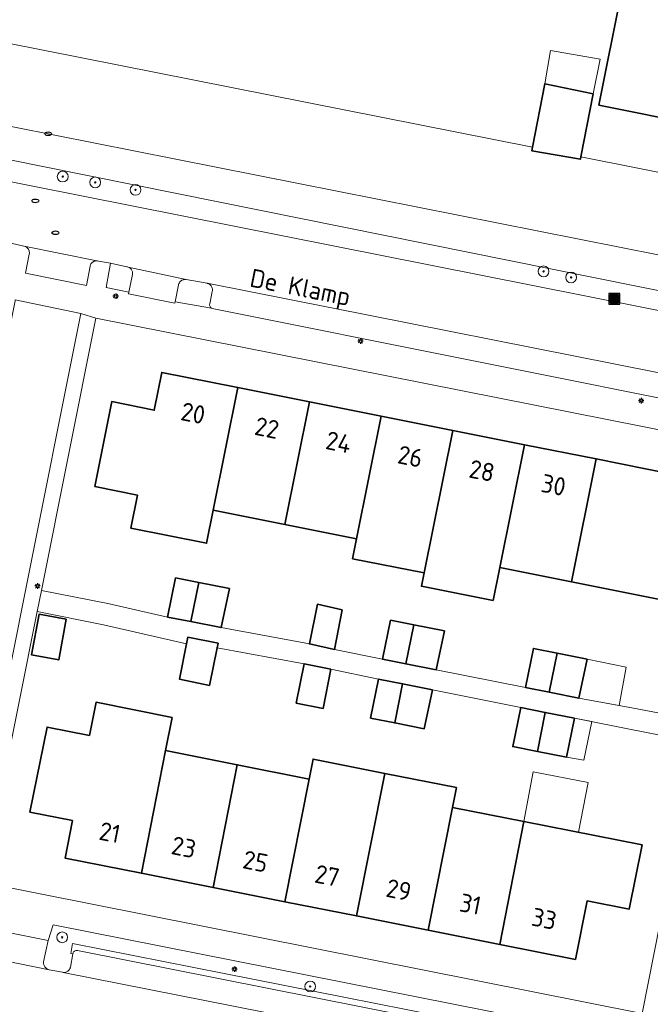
# Model space of a CAD drawing. Header units: metres. Extents: x 152610 to 160096, y 456114 to 462495.
# Tile 136 of 256: x 156680 to 156726, y 459096 to 459169. Entities that reach past the tile are written whole.
import ezdxf
from ezdxf.enums import TextEntityAlignment as Align

# ---------------------------------------------------------------- set-up
doc = ezdxf.new("R2010")
doc.units = ezdxf.units.M
doc.header["$LTSCALE"] = 0.5
doc.layers.get('0').update_dxf_attribs({"linetype": 'CONTINUOUS'})
for name, color, linetype, lineweight in [('B-PV-GK-BESCHOEIING-G', 251, 'GK-BESCHOEIING-SO', 18), ('B-PV-GR-BEPLANTING_CULTUUR_BODEMBEDEKKER-GV', 251, 'CONTINUOUS', 18), ('B-PV-GR-BOOM-S', 251, 'CONTINUOUS', 25), ('B-PV-IE-MEUBILAIR-S', 251, 'CONTINUOUS', 25), ('B-PV-IE-MEUBILAIR_WEGMEUBILAIR_AFVALBAK-S', 251, 'CONTINUOUS', 25), ('B-PV-OG-BEBOUWING-GV', 6, 'CONTINUOUS', 35), ('B-PV-OG-BEBOUWING-T18', 1, 'CONTINUOUS', 18), ('B-PV-OG-BEBOUWING_OVERBOUWING-GV', 251, 'CONTINUOUS', 18), ('B-PV-OG-BEBOUWING_SCHUUR-GV', 251, 'CONTINUOUS', 18), ('B-PV-OG-TERREIN_BEGROEID-GV', 251, 'CONTINUOUS', 18), ('B-PV-OG-TOPOGRAFIE-T18', 1, 'CONTINUOUS', 18), ('B-PV-OG-WATER_SLOOT-GV', 251, 'CONTINUOUS', 18), ('B-PV-VH-OPENVERHARDING_BETONSTRAATSTEEN-GV', 251, 'CONTINUOUS', 18), ('B-PV-VH-OPENVERHARDING_TEGEL-GV', 251, 'CONTINUOUS', 18)]:
    doc.layers.add(name, color=color, linetype=linetype, lineweight=lineweight)
doc.styles.add('NLCS-ISO', font='NLCS-ISO.ttf')
doc.styles.add('NLCS-ISO-M750-T18', font='NLCS-ISO.ttf', dxfattribs={"height": 1.35})
doc.linetypes.add('GK-BESCHOEIING-SO', pattern='A,18,-3,[1,NLCS.SHX,S=0.6,R=0,X=0,Y=0],-3', length=24)

# ---------------------------------------------------------------- blocks, each defined once
blk = doc.blocks.new('SIE-WEG_AFVALBAK-SO')
h = blk.add_hatch(color=256)
h.dxf.hatch_style = 1
h.paths.add_polyline_path([(-1.5, -1.5), (1.5, -1.5), (1.5, 1.5), (-1.5, 1.5)])
for points in [[(-2, -2), (2, -2), (2, 2), (-2, 2)], [(-1.5, -1.5), (1.5, -1.5), (1.5, 1.5), (-1.5, 1.5)]]:
    blk.add_lwpolyline(points, close=True)
blk = doc.blocks.new('SIE-MEUBILAIR_PAAL_LICHTMAST-SO')
for points in [[(-0.62, 0), (-1, 0)], [(-0.71, 0.71), (-0.44, 0.44)], [(0, 1), (0, 0.62)], [(0.44, 0.44), (0.71, 0.71)], [(1, 0), (0.62, 0)], [(-0.71, -0.71), (-0.44, -0.44)], [(0, -0.62), (0, -1)], [(0.44, -0.44), (0.71, -0.71)]]:
    blk.add_lwpolyline(points)
blk.add_circle((0, 0), 0.5)
blk = doc.blocks.new('SIE-MEUBILAIR_PUT_RIOOLPUT-SO')
blk.add_ellipse((0, 0), major_axis=(1.25, 0), ratio=0.54)
blk = doc.blocks.new('SGR-BOOM_GBKN-SO')
at = {"linetype": 'ByBlock', "lineweight": 18}
h = blk.add_hatch(color=0, dxfattribs=at)
h.dxf.hatch_style = 1
edge = h.paths.add_edge_path()
edge.add_arc((0, 0), 0.25, 0, 360)
at = {"color": 0, "linetype": 'ByBlock', "lineweight": 18}
for radius in [2, 0.25]:
    blk.add_circle((0, 0), radius, dxfattribs=at)
at = {"color": 0, "linetype": 'ByBlock', "lineweight": 18, "style": 'NLCS-ISO'}
blk.add_attdef('SOORT', (2.5, 0), '', height=1.5, dxfattribs=at)

msp = doc.modelspace()

# ---------------------------------------------------------------- linework, layer by layer
at = {"layer": 'B-PV-GK-BESCHOEIING-G', "flags": 128}
for points in [[(156651.215, 459244.447), (156649.724, 459243.233), (156627.415, 459247.526), (156606.156, 459251.672), (156605.947, 459251.722), (156605.737, 459251.764), (156605.525, 459251.799), (156605.312, 459251.825), (156605.098, 459251.844), (156604.883, 459251.854), (156604.668, 459251.857), (156604.454, 459251.851), (156604.24, 459251.838), (156604.026, 459251.816), (156603.813, 459251.787), (156603.602, 459251.75), (156603.392, 459251.704), (156603.184, 459251.651), (156602.978, 459251.591), (156602.774, 459251.523), (156602.573, 459251.447), (156602.375, 459251.363), (156602.181, 459251.273), (156601.989, 459251.175), (156601.802, 459251.07), (156601.619, 459250.959), (156601.439, 459250.84), (156601.265, 459250.715), (156601.095, 459250.584), (156600.93, 459250.446), (156600.85, 459250.375), (156599.286, 459248.073), (156591.639, 459230.816), (156584.873, 459215.641), (156578.728, 459201.686), (156575.947, 459195.46), (156575.86, 459195.258), (156575.781, 459195.054), (156575.709, 459194.846), (156575.645, 459194.636), (156575.588, 459194.424), (156575.539, 459194.21), (156575.498, 459193.994), (156575.465, 459193.777), (156575.44, 459193.559), (156575.423, 459193.34), (156575.413, 459193.121), (156575.412, 459192.901), (156575.419, 459192.682), (156575.433, 459192.463), (156575.456, 459192.244), (156575.487, 459192.027), (156575.525, 459191.81), (156575.572, 459191.596), (156575.626, 459191.383), (156575.688, 459191.172), (156575.757, 459190.964), (156575.834, 459190.758), (156575.919, 459190.556), (156576.011, 459190.356), (156576.11, 459190.16), (156576.216, 459189.968), (156576.329, 459189.78), (156576.449, 459189.596), (156576.575, 459189.416), (156576.708, 459189.241), (156576.847, 459189.072), (156576.992, 459188.907), (156577.144, 459188.748), (156577.3, 459188.594), (156577.463, 459188.446), (156577.63, 459188.304), (156577.803, 459188.169), (156577.981, 459188.039), (156578.163, 459187.917), (156578.349, 459187.801), (156578.54, 459187.692), (156578.734, 459187.59), (156578.932, 459187.495), (156579.134, 459187.407), (156579.338, 459187.327), (156579.545, 459187.254), (156579.755, 459187.189), (156579.764, 459187.186), (156606.908, 459181.666), (156642.643, 459174.609), (156717.622, 459159.705)], [(156569.108, 459183.556), (156605.882, 459175.773), (156641.893, 459168.538), (156649.49, 459167.117), (156747.915, 459147.597)], [(156721.2, 459158.994), (156743.019, 459154.657), (156753.176, 459152.508)]]:
    msp.add_lwpolyline(points, dxfattribs=at)
at = {"layer": 'B-PV-GR-BEPLANTING_CULTUUR_BODEMBEDEKKER-GV', "flags": 128}
for points in [[(156687.629, 459150.866), (156686.439, 459151.128), (156686.112, 459149.333), (156687.783, 459148.983), (156688.052, 459150.301), (156688.061, 459150.362), (156688.061, 459150.423), (156688.054, 459150.484), (156688.039, 459150.543), (156688.016, 459150.6), (156687.986, 459150.654), (156687.949, 459150.703), (156687.906, 459150.747), (156687.858, 459150.785), (156687.805, 459150.816), (156687.749, 459150.84), (156687.69, 459150.857)], [(156692.03, 459149.929), (156691.965, 459149.933), (156691.9, 459149.929), (156691.836, 459149.916), (156691.774, 459149.896), (156691.715, 459149.869), (156691.66, 459149.834), (156691.61, 459149.794), (156691.565, 459149.747), (156691.525, 459149.695), (156691.493, 459149.638), (156691.468, 459149.578), (156691.458, 459149.547), (156691.219, 459148.268), (156693.894, 459147.805), (156693.881, 459147.814), (156693.844, 459147.848), (156693.812, 459147.887), (156693.787, 459147.93), (156693.769, 459147.977), (156693.759, 459148.027), (156693.756, 459148.077), (156693.762, 459148.127), (156693.953, 459149.04), (156693.963, 459149.103), (156693.966, 459149.166), (156693.96, 459149.229), (156693.947, 459149.291), (156693.926, 459149.351), (156693.897, 459149.408), (156693.862, 459149.46), (156693.82, 459149.508), (156693.773, 459149.551), (156693.72, 459149.587), (156693.664, 459149.615), (156693.604, 459149.637), (156693.57, 459149.646)]]:
    msp.add_lwpolyline(points, close=True, dxfattribs=at)
at = {"layer": 'B-PV-OG-BEBOUWING-GV', "flags": 128}
for points in [[(156737.682, 459178.296), (156731.807, 459179.47), (156731.641, 459178.637), (156729.081, 459179.149), (156727.367, 459170.579), (156724.209, 459171.211), (156722.532, 459162.827), (156729.893, 459161.354), (156730.862, 459166.254), (156734.295, 459165.551), (156735.586, 459172.052), (156736.405, 459171.893)], [(156721.2, 459158.994), (156722.121, 459163.658), (156718.532, 459164.402), (156717.622, 459159.705), (156717.572, 459159.448), (156721.166, 459158.821)], [(156695.837, 459141.933), (156690.215, 459143.053), (156689.661, 459140.265), (156686.529, 459140.894), (156685.277, 459134.609), (156688.415, 459133.982), (156687.927, 459131.54), (156693.537, 459130.42), (156694.025, 459132.862)], [(156701.132, 459140.878), (156695.837, 459141.933), (156694.025, 459132.862), (156699.32, 459131.809)], [(156706.428, 459139.822), (156701.132, 459140.878), (156699.32, 459131.809), (156704.617, 459130.756)], [(156711.729, 459138.766), (156706.428, 459139.822), (156704.617, 459130.756), (156704.321, 459129.275), (156709.616, 459128.229)], [(156717.025, 459137.711), (156711.729, 459138.766), (156709.616, 459128.229), (156709.419, 459127.248), (156714.715, 459126.19), (156715.206, 459128.637)], [(156722.322, 459136.655), (156717.025, 459137.711), (156715.206, 459128.637), (156720.501, 459127.577)], [(156727.935, 459135.537), (156722.322, 459136.655), (156720.501, 459127.577), (156729.258, 459125.824), (156730.5, 459132.127), (156727.376, 459132.75)], [(156692.957, 459127.517), (156691.247, 459127.855), (156690.651, 459124.966), (156692.379, 459124.625)], [(156695.227, 459127.069), (156692.957, 459127.517), (156692.379, 459124.625), (156694.611, 459124.185)], [(156703.568, 459125.506), (156701.728, 459125.909), (156701.142, 459122.974), (156702.986, 459122.571)], [(156683.155, 459124.803), (156681.149, 459125.172), (156680.597, 459122.169), (156682.603, 459121.8)], [(156708.847, 459124.395), (156707.135, 459124.733), (156706.539, 459121.844), (156708.267, 459121.503)], [(156711.115, 459123.947), (156708.847, 459124.395), (156708.267, 459121.503), (156710.5, 459121.063)], [(156694.381, 459123.031), (156692.151, 459123.474), (156692.054, 459122.983), (156691.539, 459120.369), (156693.749, 459119.908), (156694.311, 459122.685)], [(156719.443, 459122.3), (156717.696, 459122.645), (156717.1, 459119.756), (156718.863, 459119.408)], [(156721.676, 459121.859), (156719.443, 459122.3), (156718.863, 459119.408), (156721.061, 459118.975)], [(156702.73, 459121.1), (156700.738, 459121.505), (156700.162, 459118.605), (156702.154, 459118.201)], [(156708.022, 459120.029), (156706.253, 459120.378), (156705.657, 459117.489), (156707.447, 459117.136)], [(156710.233, 459119.592), (156708.022, 459120.029), (156707.447, 459117.136), (156709.618, 459116.708)], [(156690.983, 459117.546), (156685.361, 459118.66), (156684.875, 459116.208), (156681.741, 459116.829), (156680.471, 459110.538), (156683.619, 459109.91), (156683.079, 459107.137), (156688.713, 459106.018), (156690.5, 459115.094)], [(156718.567, 459117.916), (156716.764, 459118.272), (156716.168, 459115.384), (156718, 459115.022)], [(156720.744, 459117.487), (156718.567, 459117.916), (156718, 459115.022), (156720.129, 459114.602)], [(156695.796, 459114.039), (156690.5, 459115.094), (156688.713, 459106.018), (156694.01, 459104.966)], [(156706.706, 459113.405), (156701.41, 459114.457), (156701.117, 459112.979), (156699.316, 459103.912), (156704.612, 459102.86)], [(156701.117, 459112.979), (156695.796, 459114.039), (156694.01, 459104.966), (156699.316, 459103.912)], [(156712.002, 459112.353), (156706.706, 459113.405), (156704.612, 459102.86), (156709.909, 459101.808), (156711.712, 459110.89)], [(156716.984, 459109.847), (156711.712, 459110.89), (156709.909, 459101.808), (156715.202, 459100.757)], [(156725.732, 459108.116), (156716.984, 459109.847), (156715.202, 459100.757), (156720.802, 459099.645), (156721.662, 459103.973), (156724.779, 459103.363)]]:
    msp.add_lwpolyline(points, close=True, dxfattribs=at)
at = {"layer": 'B-PV-OG-BEBOUWING_OVERBOUWING-GV', "flags": 128}
for points in [[(156722.641, 459166.226), (156718.97, 459166.876), (156718.532, 459164.402), (156722.121, 459163.658)], [(156724.557, 459121.254), (156721.676, 459121.859), (156721.061, 459118.975), (156724.029, 459118.433)], [(156721.744, 459112.732), (156717.686, 459113.51), (156716.984, 459109.847), (156721.037, 459109.045)]]:
    msp.add_lwpolyline(points, close=True, dxfattribs=at)
at = {"layer": 'B-PV-OG-BEBOUWING_SCHUUR-GV', "flags": 128}
msp.add_lwpolyline([(156722.014, 459117.23), (156720.744, 459117.487), (156720.129, 459114.602), (156721.432, 459114.386)], close=True, dxfattribs=at)
at = {"layer": 'B-PV-OG-TERREIN_BEGROEID-GV', "flags": 128}
msp.add_lwpolyline([(156747.915, 459147.597), (156649.49, 459167.117), (156651.044, 459164.541), (156650.835, 459164.451), (156650.841, 459164.441), (156737.783, 459146.925), (156739.399, 459146.622), (156749.587, 459145.401)], close=True, dxfattribs=at)
for points in [[(156737.783, 459146.925), (156650.841, 459164.441), (156650.835, 459164.451), (156649.783, 459166.16), (156649.247, 459163.397), (156649.336, 459163.342), (156649.498, 459163.249), (156649.663, 459163.163), (156649.832, 459163.084), (156650.004, 459163.012), (156650.18, 459162.948), (156650.292, 459162.911), (156651.531, 459162.64), (156653.01, 459162.323), (156653.025, 459162.319), (156680.686, 459156.844), (156732.542, 459146.526)], [(156719.736, 459094.756), (156682.197, 459102.207), (156681.826, 459101.031), (156681.488, 459099.455), (156681.485, 459099.39), (156681.49, 459099.325), (156681.503, 459099.262), (156681.524, 459099.2), (156681.552, 459099.141), (156681.588, 459099.087), (156681.629, 459099.037), (156681.677, 459098.992), (156681.729, 459098.954), (156681.786, 459098.922), (156681.846, 459098.898), (156681.909, 459098.881), (156682.877, 459098.689), (156682.938, 459098.677), (156683.001, 459098.676), (156683.063, 459098.681), (156683.124, 459098.694), (156683.182, 459098.715), (156683.238, 459098.743), (156683.289, 459098.778), (156683.336, 459098.819), (156683.377, 459098.867), (156683.411, 459098.918), (156683.439, 459098.974), (156683.459, 459099.033), (156683.468, 459099.071), (156683.655, 459100.053), (156683.505, 459100.089), (156683.633, 459100.83), (156719.506, 459093.716)]]:
    msp.add_lwpolyline(points, dxfattribs=at)
at = {"layer": 'B-PV-OG-WATER_SLOOT-GV', "flags": 128}
for points in [[(156743.019, 459154.657), (156721.2, 459158.994), (156721.166, 459158.821), (156717.572, 459159.448), (156717.622, 459159.705), (156642.643, 459174.609), (156606.908, 459181.666), (156579.764, 459187.186)], [(156569.108, 459183.556), (156605.882, 459175.773), (156641.892, 459168.538), (156649.49, 459167.117), (156747.915, 459147.597)]]:
    msp.add_lwpolyline(points, dxfattribs=at)
at = {"layer": 'B-PV-VH-OPENVERHARDING_BETONSTRAATSTEEN-GV', "flags": 128}
for points in [[(156732.542, 459146.526), (156680.686, 459156.844), (156653.025, 459162.319), (156653.01, 459162.323), (156652.148, 459157.94), (156676.19, 459153.166), (156679.087, 459152.607), (156680.026, 459152.406), (156680.057, 459152.399), (156685.413, 459151.312), (156685.476, 459151.307), (156685.538, 459151.295), (156686.439, 459151.128), (156687.629, 459150.866), (156687.69, 459150.857), (156687.749, 459150.84), (156692.03, 459149.929), (156693.57, 459149.646), (156732.84, 459141.868)], [(156732.331, 459140.096), (156693.948, 459147.795), (156693.894, 459147.805), (156691.219, 459148.268), (156691.196, 459148.17), (156687.755, 459148.869), (156687.783, 459148.983), (156686.112, 459149.333), (156686.439, 459151.128), (156685.538, 459151.295), (156685.476, 459151.307), (156685.413, 459151.312), (156685.35, 459151.308), (156685.288, 459151.296), (156685.228, 459151.277), (156685.171, 459151.25), (156685.118, 459151.216), (156685.069, 459151.176), (156685.026, 459151.13), (156684.989, 459151.079), (156684.959, 459151.023), (156684.936, 459150.965), (156684.921, 459150.907), (156684.655, 459149.484), (156680.153, 459150.391), (156680.425, 459151.807), (156680.433, 459151.87), (156680.434, 459151.934), (156680.426, 459151.998), (156680.411, 459152.06), (156680.388, 459152.119), (156680.358, 459152.175), (156680.321, 459152.227), (156680.277, 459152.274), (156680.229, 459152.316), (156680.175, 459152.35), (156680.118, 459152.378), (156680.057, 459152.399), (156680.026, 459152.406), (156679.087, 459152.607)], [(156732.84, 459141.868), (156693.57, 459149.646), (156693.604, 459149.637), (156693.664, 459149.615), (156693.72, 459149.587), (156693.773, 459149.551), (156693.82, 459149.508), (156693.862, 459149.46), (156693.897, 459149.408), (156693.926, 459149.351), (156693.947, 459149.291), (156693.96, 459149.229), (156693.966, 459149.166), (156693.963, 459149.103), (156693.953, 459149.04), (156693.762, 459148.127), (156693.756, 459148.077), (156693.759, 459148.027), (156693.769, 459147.977), (156693.787, 459147.93), (156693.812, 459147.887), (156693.844, 459147.848), (156693.881, 459147.814), (156693.894, 459147.805), (156693.948, 459147.795), (156732.331, 459140.096)], [(156679.387, 459148.415), (156684.231, 459147.42), (156685.336, 459147.076), (156733.968, 459137.424)], [(156729.707, 459115.709), (156725.727, 459095.647), (156725.316, 459093.662), (156726.262, 459093.466), (156726.313, 459093.589), (156726.376, 459093.761)], [(156725.727, 459095.647), (156677.004, 459105.32)], [(156677.299, 459099.805), (156681.909, 459098.881), (156681.846, 459098.898), (156681.786, 459098.922), (156681.729, 459098.954), (156681.677, 459098.992), (156681.629, 459099.037), (156681.588, 459099.087), (156681.552, 459099.141), (156681.524, 459099.2), (156681.503, 459099.262), (156681.49, 459099.325), (156681.485, 459099.39), (156681.488, 459099.455), (156681.826, 459101.031), (156678.106, 459101.772)], [(156678.106, 459101.772), (156681.826, 459101.031), (156682.197, 459102.207), (156719.736, 459094.756)], [(156719.071, 459091.515), (156682.938, 459098.677), (156682.877, 459098.689), (156681.909, 459098.881), (156677.299, 459099.805), (156677.237, 459099.814), (156676.519, 459099.954), (156675.269, 459100.195), (156669.827, 459101.266), (156669.763, 459101.275), (156668.558, 459101.532), (156667.69, 459097.165), (156672.483, 459096.212)], [(156719.096, 459093.319), (156684, 459100.301), (156683.953, 459100.308), (156683.906, 459100.308), (156683.86, 459100.3), (156683.816, 459100.284), (156683.775, 459100.26), (156683.738, 459100.23), (156683.707, 459100.195), (156683.683, 459100.154), (156683.666, 459100.111), (156683.656, 459100.064), (156683.655, 459100.053), (156683.468, 459099.071), (156683.459, 459099.033), (156683.439, 459098.974), (156683.411, 459098.918), (156683.377, 459098.867), (156683.336, 459098.819), (156683.289, 459098.778), (156683.238, 459098.743), (156683.182, 459098.715), (156683.124, 459098.694), (156683.063, 459098.681), (156683.001, 459098.676), (156682.938, 459098.677), (156719.071, 459091.515)], [(156719.506, 459093.716), (156683.633, 459100.83), (156683.505, 459100.089), (156683.655, 459100.053), (156683.656, 459100.064), (156683.666, 459100.111), (156683.683, 459100.154), (156683.707, 459100.195), (156683.738, 459100.23), (156683.775, 459100.26), (156683.816, 459100.284), (156683.86, 459100.3), (156683.906, 459100.308), (156683.953, 459100.308), (156684, 459100.301), (156719.096, 459093.319)]]:
    msp.add_lwpolyline(points, dxfattribs=at)
for points in [[(156685.413, 459151.312), (156680.057, 459152.399), (156680.118, 459152.378), (156680.175, 459152.35), (156680.229, 459152.316), (156680.277, 459152.274), (156680.321, 459152.227), (156680.358, 459152.175), (156680.388, 459152.119), (156680.411, 459152.06), (156680.426, 459151.998), (156680.434, 459151.934), (156680.433, 459151.87), (156680.425, 459151.807), (156680.153, 459150.391), (156684.655, 459149.484), (156684.921, 459150.907), (156684.936, 459150.965), (156684.959, 459151.023), (156684.989, 459151.079), (156685.026, 459151.13), (156685.069, 459151.176), (156685.118, 459151.216), (156685.171, 459151.25), (156685.228, 459151.277), (156685.288, 459151.296), (156685.35, 459151.308)], [(156692.03, 459149.929), (156687.749, 459150.84), (156687.805, 459150.816), (156687.858, 459150.785), (156687.906, 459150.747), (156687.949, 459150.703), (156687.986, 459150.654), (156688.016, 459150.6), (156688.039, 459150.543), (156688.054, 459150.484), (156688.061, 459150.423), (156688.061, 459150.362), (156688.052, 459150.301), (156687.783, 459148.983), (156687.755, 459148.869), (156691.196, 459148.17), (156691.219, 459148.268), (156691.458, 459149.547), (156691.468, 459149.578), (156691.493, 459149.638), (156691.525, 459149.695), (156691.565, 459149.747), (156691.61, 459149.794), (156691.66, 459149.834), (156691.715, 459149.869), (156691.774, 459149.896), (156691.836, 459149.916), (156691.9, 459149.929), (156691.965, 459149.933)], [(156684.231, 459147.42), (156679.387, 459148.415), (156679.38, 459148.342), (156671.019, 459106.37), (156675.85, 459105.453), (156680.028, 459126.32)], [(156685.336, 459147.076), (156684.231, 459147.42), (156680.028, 459126.32), (156675.85, 459105.453), (156677.004, 459105.32), (156681.008, 459125.366), (156681.321, 459126.935)]]:
    msp.add_lwpolyline(points, close=True, dxfattribs=at)
at = {"layer": 'B-PV-VH-OPENVERHARDING_TEGEL-GV', "flags": 128}
msp.add_lwpolyline([(156730.013, 459117.279), (156725.106, 459118.237), (156721.061, 459118.975), (156718.863, 459119.408), (156717.1, 459119.756), (156710.5, 459121.063), (156708.267, 459121.503), (156706.539, 459121.844), (156702.986, 459122.571), (156701.142, 459122.974), (156694.611, 459124.185), (156692.379, 459124.625), (156690.651, 459124.966), (156686.224, 459125.955), (156681.321, 459126.935), (156681.008, 459125.366), (156685.911, 459124.386), (156692.054, 459122.983), (156692.151, 459123.474), (156694.381, 459123.031), (156694.311, 459122.685), (156700.738, 459121.505), (156702.73, 459121.1), (156706.253, 459120.378), (156708.022, 459120.029), (156710.233, 459119.592), (156716.764, 459118.272), (156718.567, 459117.916), (156720.744, 459117.487), (156724.8, 459116.666), (156729.707, 459115.709)], dxfattribs=at)

# ---------------------------------------------------------------- block references
at = {"layer": 'B-PV-GR-BOOM-S', "xscale": 0.2, "yscale": 0.2, "zscale": 0.2}
for p in [(156682.897, 459157.541), (156685.301, 459157.112), (156688.28, 459156.559), (156718.446, 459150.529), (156720.481, 459150.082), (156682.859, 459101.277), (156701.197, 459097.64)]:
    msp.add_blockref('SGR-BOOM_GBKN-SO', p, dxfattribs=at)
at = {"layer": 'B-PV-IE-MEUBILAIR-S', "xscale": 0.2, "yscale": 0.2, "zscale": 0.2}
for name, p in [('SIE-MEUBILAIR_PUT_RIOOLPUT-SO', (156681.823, 459160.705)), ('SIE-MEUBILAIR_PUT_RIOOLPUT-SO', (156680.872, 459155.746)), ('SIE-MEUBILAIR_PUT_RIOOLPUT-SO', (156682.358, 459153.382)), ('SIE-MEUBILAIR_PAAL_LICHTMAST-SO', (156686.814, 459148.699)), ('SIE-MEUBILAIR_PAAL_LICHTMAST-SO', (156704.91, 459145.375)), ('SIE-MEUBILAIR_PAAL_LICHTMAST-SO', (156725.662, 459140.966)), ('SIE-MEUBILAIR_PAAL_LICHTMAST-SO', (156681.039, 459127.261)), ('SIE-MEUBILAIR_PAAL_LICHTMAST-SO', (156695.599, 459098.918))]:
    msp.add_blockref(name, p, dxfattribs=at)
at = {"layer": 'B-PV-IE-MEUBILAIR_WEGMEUBILAIR_AFVALBAK-S', "xscale": 0.2, "yscale": 0.2, "zscale": 0.2}
msp.add_blockref('SIE-WEG_AFVALBAK-SO', (156723.673, 459148.502), dxfattribs=at)

# ---------------------------------------------------------------- texts
at = {"layer": 'B-PV-OG-BEBOUWING-T18', "style": 'NLCS-ISO-M750-T18'}
for s, rotation, p in [('20', 348.7, (156692.538, 459140.041)), ('22', 348.7, (156697.996, 459138.954)), ('24', 348.7, (156703.291, 459137.898)), ('26', 348.7, (156708.59, 459136.842)), ('28', 348.7, (156713.889, 459135.787)), ('30', 348.7, (156719.185, 459134.731)), ('21', 348.8, (156686.383, 459109.03)), ('23', 348.8, (156691.848, 459107.944)), ('25', 348.8, (156697.15, 459106.891)), ('27', 348.8, (156702.451, 459105.838)), ('29', 348.8, (156707.747, 459104.786)), ('31', 348.8, (156713.042, 459103.735)), ('33', 348.8, (156718.489, 459102.653))]:
    msp.add_text(s, height=1.35, rotation=rotation, dxfattribs=at).set_placement(p, align=Align.MIDDLE)
at = {"layer": 'B-PV-OG-TOPOGRAFIE-T18', "style": 'NLCS-ISO-M750-T18'}
msp.add_text('De Klamp', height=1.35, rotation=348.8, dxfattribs=at).set_placement((156700.429, 459149.158), align=Align.MIDDLE)

doc.saveas('drawing.dxf')
